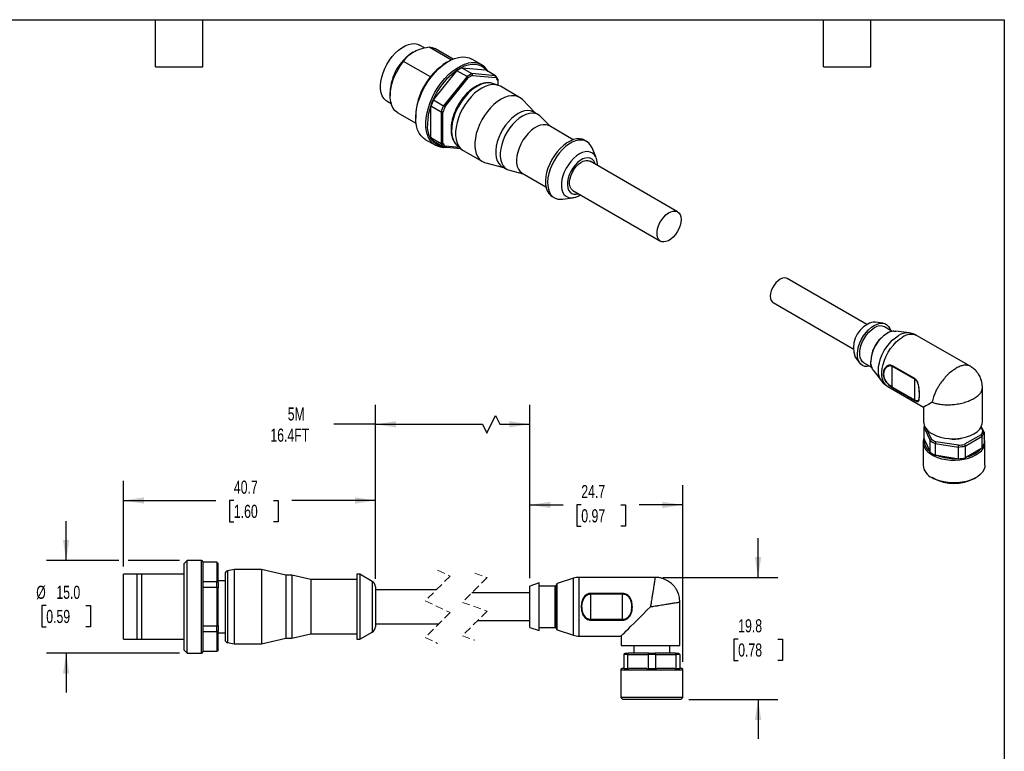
# Model space of a CAD drawing. Header units: millimetres. Extents: x 6 to 273, y 6 to 210.
# Tile 3 of 3: x 114 to 273, y 91 to 210. Entities that reach past the tile are written whole.
import ezdxf

# ---------------------------------------------------------------- set-up
doc = ezdxf.new("R2010")
doc.units = ezdxf.units.MM
doc.linetypes.add('SLD-Dashed', pattern=[1.905, 1.27, -0.635])
doc.linetypes.add('SLD-Solid', pattern=[0])
doc.layers.add('DIMENSIONS', color=140, linetype='SLD-Solid', lineweight=25)
doc.layers.add('TEXT', color=140, linetype='SLD-Solid', lineweight=25)
doc.styles.add('SLDTEXTSTYLE0', font='TXT', dxfattribs={"width": 0.7})
doc.dimstyles.new('SLDDIMSTYLE0', dxfattribs={"dimtxt": 2.158008, "dimasz": 3.302, "dimexe": 0, "dimexo": 0.0625, "dimgap": 0.539502, "dimtad": 0, "dimtih": 1, "dimtoh": 1, "dimdec": 1, "dimrnd": 1e-09, "dimzin": 12, "dimdsep": 46, "dimtxsty": 'SLDTEXTSTYLE0', "dimsah": 1, "dimcen": 0.09, "dimadec": 0, "dimazin": 3, "dimtfac": 1, "dimtdec": 1, "dimtmove": 0, "dimatfit": 0, "dimfxl": 0, "dimfrac": 2, "dimtolj": 1, "dimtzin": 12, "dimarcsym": 0})
doc.dimstyles.new('SLDDIMSTYLE1', dxfattribs={"dimtxt": 2.158008, "dimasz": 3.302, "dimexe": 0, "dimexo": 0.0625, "dimgap": 0.539502, "dimtad": 0, "dimtih": 1, "dimtoh": 1, "dimdec": 1, "dimrnd": 1e-09, "dimzin": 12, "dimdsep": 46, "dimtxsty": 'SLDTEXTSTYLE0', "dimsah": 1, "dimcen": 0.09, "dimadec": 0, "dimazin": 3, "dimtfac": 1, "dimtdec": 1, "dimtofl": 0, "dimtmove": 0, "dimatfit": 3, "dimfxl": 0, "dimfrac": 2, "dimtolj": 1, "dimtzin": 12, "dimarcsym": 0})
doc.dimstyles.new('SLDDIMSTYLE2', dxfattribs={"dimtxt": 2.158008, "dimasz": 3.302, "dimexe": 0, "dimexo": 0.0625, "dimgap": 0.539502, "dimtad": 0, "dimtih": 1, "dimtoh": 1, "dimdec": 1, "dimrnd": 1e-09, "dimzin": 4, "dimdsep": 46, "dimtxsty": 'SLDTEXTSTYLE0', "dimsah": 1, "dimcen": 0.09, "dimadec": 0, "dimazin": 1, "dimtfac": 1, "dimtdec": 1, "dimtmove": 0, "dimatfit": 0, "dimfxl": 0, "dimfrac": 2, "dimtolj": 1, "dimtzin": 12, "dimarcsym": 0})

# ---------------------------------------------------------------- blocks, each defined once
blk = doc.blocks.new('_D')
at = {"layer": 'DIMENSIONS'}
for p, q in [((233.26, 119.37), (233.26, 125.72)), ((217.89, 119.37), (236.43, 119.37)), ((230.05, 109.38), (229.33, 109.38)), ((229.33, 109.38), (229.33, 105.95)), ((236.46, 109.38), (237.19, 109.38)), ((237.19, 109.38), (237.19, 105.95)), ((229.33, 105.95), (230.05, 105.95)), ((237.19, 105.95), (236.46, 105.95)), ((222.07, 99.62), (236.43, 99.62)), ((233.26, 99.62), (233.26, 93.27))]:
    blk.add_line(p, q, dxfattribs=at)
for points in [[(233.26, 119.37), (233.77, 122.67), (232.75, 122.67)], [(233.26, 99.62), (232.75, 96.32), (233.77, 96.32)]]:
    blk.add_solid(points, dxfattribs=at)
at = {"layer": 'DIMENSIONS', "char_height": 2.117, "attachment_point": 1, "style": 'SLDTEXTSTYLE0'}
for s, insert in [('19.8', (230.05, 112.6)), ('0.78', (230.05, 108.68))]:
    blk.add_mtext(s, dxfattribs=dict(at, insert=insert))
blk = doc.blocks.new('_D_1')
at = {"layer": 'DIMENSIONS'}
for p, q in [((196.37, 119.24), (196.37, 134.26)), ((221.1, 105.69), (221.1, 134.26)), ((196.37, 131.09), (201.77, 131.09)), ((204.69, 131.09), (203.96, 131.09)), ((203.96, 131.09), (203.96, 127.66)), ((211.1, 131.09), (211.83, 131.09)), ((211.83, 131.09), (211.83, 127.66)), ((221.1, 131.09), (214.03, 131.09)), ((203.96, 127.66), (204.69, 127.66)), ((211.83, 127.66), (211.1, 127.66))]:
    blk.add_line(p, q, dxfattribs=at)
for points in [[(196.37, 131.09), (199.67, 130.58), (199.67, 131.59)], [(221.1, 131.09), (217.79, 131.59), (217.79, 130.58)]]:
    blk.add_solid(points, dxfattribs=at)
at = {"layer": 'DIMENSIONS', "char_height": 2.117, "attachment_point": 1, "style": 'SLDTEXTSTYLE0'}
for s, insert in [('24.7', (204.69, 134.3)), ('0.97', (204.69, 130.38))]:
    blk.add_mtext(s, dxfattribs=dict(at, insert=insert))
blk = doc.blocks.new('_D_2')
at = {"layer": 'DIMENSIONS'}
for p, q in [((130.72, 121.14), (130.72, 134.98)), ((171.42, 119.12), (171.42, 134.98)), ((130.72, 131.8), (145.63, 131.8)), ((148.55, 131.8), (147.83, 131.8)), ((147.83, 131.8), (147.83, 128.37)), ((154.97, 131.8), (155.69, 131.8)), ((155.69, 131.8), (155.69, 128.37)), ((171.42, 131.8), (157.89, 131.8)), ((147.83, 128.37), (148.55, 128.37)), ((155.69, 128.37), (154.97, 128.37))]:
    blk.add_line(p, q, dxfattribs=at)
for points in [[(130.72, 131.8), (134.03, 131.29), (134.03, 132.31)], [(171.42, 131.8), (168.12, 132.31), (168.12, 131.29)]]:
    blk.add_solid(points, dxfattribs=at)
at = {"layer": 'DIMENSIONS', "char_height": 2.117, "attachment_point": 1, "style": 'SLDTEXTSTYLE0'}
for s, insert in [('40.7', (148.55, 135.01)), ('1.60', (148.55, 131.1))]:
    blk.add_mtext(s, dxfattribs=dict(at, insert=insert))
blk = doc.blocks.new('_D_3')
at = {"layer": 'DIMENSIONS'}
for p, q in [((171.42, 119.12), (171.42, 147.29)), ((196.37, 119.24), (196.37, 147.29)), ((189.43, 142.71), (190.84, 145.53)), ((190.84, 145.53), (191.55, 144.12)), ((171.42, 144.12), (164.71, 144.12)), ((171.42, 144.12), (188.73, 144.12)), ((188.73, 144.12), (189.43, 142.71)), ((191.55, 144.12), (196.37, 144.12))]:
    blk.add_line(p, q, dxfattribs=at)
for points in [[(171.42, 144.12), (174.73, 143.61), (174.73, 144.63)], [(196.37, 144.12), (193.07, 144.63), (193.07, 143.61)]]:
    blk.add_solid(points, dxfattribs=at)
at = {"layer": 'DIMENSIONS', "char_height": 2.117, "attachment_point": 1, "style": 'SLDTEXTSTYLE0'}
for s, insert in [('5M', (157.25, 146.85)), ('16.4FT', (154.45, 143.42))]:
    blk.add_mtext(s, dxfattribs=dict(at, insert=insert))
blk = doc.blocks.new('_D_4')
at = {"layer": 'DIMENSIONS'}
for p, q in [((121.44, 122.12), (121.44, 128.47)), ((129.96, 122.12), (118.27, 122.12)), ((139.75, 122.12), (131.49, 122.12)), ((118.23, 114.8), (117.51, 114.8)), ((117.51, 114.8), (117.51, 111.37)), ((124.65, 114.8), (125.37, 114.8)), ((125.37, 114.8), (125.37, 111.37)), ((117.51, 111.37), (118.23, 111.37)), ((125.37, 111.37), (124.65, 111.37)), ((139.75, 107.12), (118.27, 107.12)), ((121.44, 107.12), (121.44, 100.77))]:
    blk.add_line(p, q, dxfattribs=at)
for points in [[(121.44, 122.12), (121.95, 125.42), (120.93, 125.42)], [(121.44, 107.12), (120.93, 103.82), (121.95, 103.82)]]:
    blk.add_solid(points, dxfattribs=at)
at = {"layer": 'DIMENSIONS', "char_height": 2.117, "attachment_point": 1, "style": 'SLDTEXTSTYLE0'}
for s, insert in [('%%c', (116.61, 118.01)), ('15.0', (119.86, 118.01)), ('0.59', (118.23, 114.1))]:
    blk.add_mtext(s, dxfattribs=dict(at, insert=insert))

msp = doc.modelspace()

# ---------------------------------------------------------------- linework, layer by layer
for p, q in [((179.37, 204.98), (178.57, 205.44)), ((180.09, 205.16), (183.72, 203.07)), ((183.98, 203.18), (181.04, 204.88)), ((180.31, 200.29), (175.98, 202.79)), ((183.23, 202.81), (182.88, 202.61)), ((188.61, 202.24), (186.98, 203.18)), ((180.81, 196.58), (184.6, 201.3)), ((186.23, 200.36), (184.6, 201.3)), ((185.4, 201.76), (189.19, 201.42)), ((185.4, 201.76), (187.03, 200.82)), ((190.82, 200.48), (187.03, 200.82)), ((187.13, 200.55), (190.86, 200.22)), ((190.82, 200.48), (189.19, 201.42)), ((186.23, 200.36), (182.43, 195.64)), ((182.67, 195.49), (186.41, 200.14)), ((190.36, 199.23), (190.33, 199.24)), ((191.21, 198.96), (190.36, 199.23)), ((191.22, 199.71), (191.22, 198.95)), ((173.79, 197.85), (173.79, 197.24)), ((194.72, 196.98), (191.61, 198.78)), ((173.32, 196.35), (173.96, 195.98)), ((180.81, 196.58), (182.43, 195.64)), ((197.24, 194.49), (195.17, 196.63)), ((175.04, 194.49), (177.98, 192.79)), ((180.4, 190.49), (180.4, 195.54)), ((182.03, 194.6), (180.4, 195.54)), ((182.03, 194.6), (182.03, 189.55)), ((182.31, 189.58), (182.31, 194.57)), ((197.73, 194.21), (197.03, 194.61)), ((177.93, 194.03), (177.93, 193.63)), ((199.71, 192.26), (198.11, 193.91)), ((203.38, 190.14), (199.53, 192.36)), ((179.48, 190.19), (181.11, 189.25)), ((180.4, 190.49), (182.03, 189.55)), ((182.43, 188.97), (180.81, 189.91)), ((205.59, 189.85), (205.23, 190.05)), ((182.43, 188.97), (185.16, 188.73)), ((185.02, 188.86), (182.67, 189.07)), ((184.56, 189.28), (184.59, 189.25)), ((184.59, 189.25), (185.26, 188.65)), ((185.61, 188.39), (188.72, 186.59)), ((207.08, 187.24), (206.43, 188.83)), ((189.25, 186.38), (192.14, 185.66)), ((220.25, 178.5), (206.1, 186.66)), ((191.93, 185.78), (192.63, 185.37)), ((193.08, 185.19), (195.31, 184.64)), ((195.13, 184.74), (198.98, 182.52)), ((203.35, 181.9), (217.5, 173.73)), ((199.98, 180.96), (200.34, 180.75)), ((201.64, 180.53), (203.34, 180.76)), ((250.86, 160.25), (237.96, 167.69)), ((235.71, 163.8), (248.61, 156.35)), ((253.45, 160.47), (252.21, 160.63)), ((254.95, 159.15), (253.71, 159.87)), ((257.66, 158.89), (255.5, 159.18)), ((267.51, 153.52), (258.99, 158.44)), ((248.95, 154.99), (249.71, 153.99)), ((250.36, 154.07), (251.61, 153.35)), ((251.86, 152.87), (253.18, 151.14)), ((254.95, 153.51), (258.57, 151.42)), ((254.95, 150.12), (254.95, 153.51)), ((258.59, 151.5), (254.97, 153.59)), ((258.57, 148.03), (258.57, 151.42)), ((254.24, 150.21), (260.01, 146.88)), ((258.57, 148.03), (254.95, 150.12)), ((254.97, 150.06), (258.59, 147.97)), ((269.51, 144.52), (269.51, 150.05)), ((260.01, 146.88), (260.01, 144.52)), ((260.07, 143.65), (261.08, 141.49)), ((260.07, 143.65), (260.07, 141.75)), ((261.26, 141.71), (260.53, 143.27)), ((269.26, 143.64), (269.57, 142.99)), ((269.77, 142.83), (269.33, 143.77)), ((260.05, 141.86), (260.01, 141.74)), ((260.07, 141.75), (260.14, 141.62)), ((260.14, 141.62), (261.01, 139.76)), ((269.3, 142.43), (266.62, 140.88)), ((266.73, 140.61), (269.47, 142.2)), ((269.47, 140.3), (269.47, 142.2)), ((269.77, 142.83), (269.77, 140.93)), ((259.92, 141.2), (259.92, 137.53)), ((261.08, 139.59), (261.08, 141.49)), ((261.88, 141.02), (265.63, 140.44)), ((261.88, 141.02), (261.88, 139.12)), ((265.64, 140.72), (261.98, 141.29)), ((265.63, 138.54), (265.63, 140.44)), ((266.73, 140.61), (266.73, 138.71)), ((266.92, 138.85), (269.28, 140.21)), ((269.28, 140.21), (269.47, 140.3)), ((269.92, 137.53), (269.92, 141.2)), ((261.01, 139.76), (261.08, 139.59)), ((261.88, 139.12), (262.14, 139.11)), ((262.14, 139.11), (265.37, 138.61)), ((265.37, 138.61), (265.63, 138.54)), ((266.73, 138.71), (266.92, 138.85)), ((261.38, 135.49), (261.6, 135.36)), ((268.24, 135.36), (268.46, 135.49)), ((141.02, 122.12), (140.52, 121.62)), ((140.52, 107.62), (140.52, 121.62)), ((143.32, 122.12), (141.02, 122.12)), ((141.02, 107.12), (141.02, 122.12)), ((143.32, 107.12), (143.32, 122.12)), ((143.52, 121.92), (143.52, 114.62)), ((145.82, 121.82), (143.52, 121.82)), ((145.82, 121.8), (143.52, 121.8)), ((146.02, 121.62), (145.82, 121.82)), ((145.82, 121.8), (145.82, 121.82)), ((145.82, 121.8), (145.82, 118.7)), ((146.02, 121.62), (146.02, 121.6)), ((146.02, 118.55), (146.02, 121.6)), ((132.92, 119.87), (130.72, 119.87)), ((130.72, 109.37), (130.72, 119.87)), ((132.92, 109.37), (132.92, 119.87)), ((133.67, 119.87), (132.92, 119.87)), ((133.67, 109.37), (133.67, 119.87)), ((140.52, 119.87), (133.67, 119.87)), ((147.12, 119.94), (147.12, 109.3)), ((148.62, 120.62), (147.54, 120.43)), ((147.54, 120.43), (147.54, 108.81)), ((153.03, 120.62), (148.62, 120.62)), ((148.62, 120.62), (148.62, 108.62)), ((156.92, 119.72), (153.03, 120.62)), ((153.03, 120.62), (153.03, 108.62)), ((157.92, 119.72), (156.92, 119.72)), ((156.92, 119.72), (156.92, 109.52)), ((160.96, 119.02), (157.92, 119.72)), ((157.92, 119.72), (157.92, 109.52)), ((168.92, 119.87), (168.42, 119.87)), ((168.42, 119.87), (168.42, 109.37)), ((170.92, 118.71), (168.92, 119.87)), ((168.92, 119.87), (168.92, 109.37)), ((216.63, 119.37), (204.35, 119.37)), ((204.35, 109.87), (204.35, 119.37)), ((143.52, 118.7), (145.82, 118.7)), ((145.82, 117.72), (145.82, 118.7)), ((147.12, 118.82), (146.02, 118.82)), ((146.02, 118.55), (146.02, 117.67)), ((168.42, 119.02), (160.96, 119.02)), ((160.96, 119.02), (160.96, 110.22)), ((170.92, 118.71), (170.92, 110.52)), ((171.42, 117.85), (171.42, 111.39)), ((197.87, 118.47), (196.37, 117.97)), ((196.37, 111.27), (196.37, 117.97)), ((197.87, 110.77), (197.87, 118.47)), ((200.47, 117.97), (197.87, 117.97)), ((200.47, 111.27), (200.47, 117.97)), ((200.67, 111.06), (200.67, 118.17)), ((203.42, 119.22), (200.81, 118.36)), ((200.81, 110.87), (200.81, 118.36)), ((203.42, 110.02), (203.42, 119.22)), ((145.82, 117.72), (143.52, 117.72)), ((145.82, 117.72), (145.82, 111.52)), ((146.02, 111.57), (146.02, 117.67)), ((181.26, 117.37), (171.42, 117.37)), ((196.37, 116.87), (187.01, 116.87)), ((206.25, 116.78), (206.25, 116.69)), ((211.37, 116.78), (206.25, 116.78)), ((206.25, 112.55), (206.25, 116.69)), ((206.25, 116.69), (211.37, 116.69)), ((211.37, 116.78), (211.37, 116.69)), ((211.37, 112.55), (211.37, 116.69)), ((143.52, 114.62), (143.52, 107.32)), ((220.62, 108.37), (220.62, 115.38)), ((143.52, 111.52), (145.82, 111.52)), ((145.82, 110.54), (145.82, 111.52)), ((146.02, 111.57), (146.02, 110.69)), ((171.42, 111.87), (181.69, 111.87)), ((187.94, 112.37), (196.37, 112.37)), ((206.25, 112.55), (206.25, 112.45)), ((211.37, 112.55), (206.25, 112.55)), ((206.25, 112.45), (211.37, 112.45)), ((211.37, 112.55), (211.37, 112.45)), ((145.82, 110.54), (143.52, 110.54)), ((145.82, 110.54), (145.82, 107.44)), ((146.02, 107.64), (146.02, 110.69)), ((146.02, 110.42), (147.12, 110.42)), ((157.92, 109.52), (160.96, 110.22)), ((160.96, 110.22), (168.42, 110.22)), ((168.92, 109.37), (170.92, 110.52)), ((196.37, 111.27), (197.87, 110.77)), ((197.87, 111.27), (200.47, 111.27)), ((200.81, 110.87), (203.42, 110.02)), ((204.35, 109.87), (211.12, 109.87)), ((211.12, 109.87), (211.12, 108.37)), ((130.72, 109.37), (132.92, 109.37)), ((132.92, 109.37), (133.67, 109.37)), ((133.67, 109.37), (140.52, 109.37)), ((147.54, 108.81), (148.62, 108.62)), ((148.62, 108.62), (153.03, 108.62)), ((153.03, 108.62), (156.92, 109.52)), ((156.92, 109.52), (157.92, 109.52)), ((168.42, 109.37), (168.92, 109.37)), ((211.12, 108.37), (220.62, 108.37)), ((213.2, 108.37), (213.2, 107.12)), ((219, 107.12), (219, 108.37)), ((140.52, 107.62), (141.02, 107.12)), ((141.02, 107.12), (143.32, 107.12)), ((143.52, 107.44), (145.82, 107.44)), ((143.52, 107.42), (145.82, 107.42)), ((145.82, 107.42), (146.02, 107.62)), ((145.82, 107.42), (145.82, 107.44)), ((146.02, 107.64), (146.02, 107.62)), ((211.6, 104.59), (211.6, 106.92)), ((212.17, 106.92), (211.6, 106.92)), ((211.8, 107.12), (212.3, 107.12)), ((212.17, 106.92), (212.17, 104.59)), ((212.17, 106.92), (215.53, 106.92)), ((215.59, 107.12), (212.3, 107.12)), ((216.67, 106.92), (215.53, 106.92)), ((215.53, 104.59), (215.53, 106.92)), ((215.59, 107.12), (216.6, 107.12)), ((219.89, 107.12), (216.6, 107.12)), ((216.67, 106.92), (216.67, 104.59)), ((216.67, 106.92), (220.03, 106.92)), ((219.89, 107.12), (220.4, 107.12)), ((220.03, 104.59), (220.03, 106.92)), ((220.6, 106.92), (220.03, 106.92)), ((220.6, 106.92), (220.6, 104.59)), ((211.1, 104.42), (211.1, 99.92)), ((211.1, 104.42), (211.96, 104.42)), ((211.6, 104.62), (211.3, 104.62)), ((212.17, 104.59), (211.6, 104.59)), ((211.96, 104.42), (221.1, 104.42)), ((212.17, 104.59), (212.4, 104.62)), ((215.29, 104.62), (212.4, 104.62)), ((215.29, 104.62), (215.53, 104.59)), ((216.67, 104.59), (215.53, 104.59)), ((216.67, 104.59), (216.9, 104.62)), ((219.79, 104.62), (216.9, 104.62)), ((219.79, 104.62), (220.03, 104.59)), ((220.6, 104.59), (220.03, 104.59)), ((220.9, 104.62), (220.6, 104.62)), ((221.1, 99.92), (221.1, 104.42)), ((211.1, 99.92), (211.4, 99.62)), ((216.1, 99.92), (211.1, 99.92)), ((216.1, 99.62), (211.4, 99.62)), ((221.1, 99.92), (216.1, 99.92)), ((220.8, 99.62), (216.1, 99.62)), ((220.8, 99.62), (221.1, 99.92))]:
    msp.add_line(p, q)
at = {"color": 7, "linetype": 'SLD-Dashed', "lineweight": 18}
for p, q in [((183.48, 119.58), (179.48, 115.58)), ((181.48, 120.54), (183.48, 119.58)), ((187.48, 120.04), (189.48, 119.33)), ((189.48, 119.33), (185.48, 115.33)), ((179.48, 115.58), (183.48, 113.66)), ((185.48, 115.33), (189.48, 113.91)), ((183.48, 113.66), (179.48, 109.66)), ((189.48, 113.91), (185.48, 109.91)), ((185.48, 109.91), (187.48, 109.19)), ((179.48, 109.66), (181.48, 108.69))]:
    msp.add_line(p, q, dxfattribs=at)
at = {"flags": 128}
for points in [[(173.32, 196.35), (173.1, 196.5), (172.78, 196.83), (172.53, 197.24), (172.36, 197.73), (172.26, 198.29), (172.24, 198.91), (172.3, 199.56), (172.44, 200.25), (172.65, 200.95), (172.93, 201.64), (173.28, 202.32), (173.68, 202.98), (174.13, 203.58), (174.62, 204.13), (175.14, 204.61), (175.68, 205.01), (176.22, 205.32), (176.76, 205.54), (177.28, 205.66), (177.77, 205.68), (178.22, 205.6), (178.57, 205.44)], [(180.09, 205.16), (180.59, 205.07), (181.04, 204.88)], [(175.04, 194.49), (175.02, 194.5), (174.63, 194.8), (174.31, 195.2), (174.06, 195.69), (173.89, 196.26), (173.8, 196.9), (173.8, 197.59), (173.89, 198.33), (174.06, 199.1), (174.31, 199.87), (174.63, 200.65), (175.02, 201.4), (175.48, 202.12), (175.98, 202.79)], [(179.48, 190.19), (179.21, 190.38), (178.81, 190.75), (178.49, 191.22), (178.23, 191.76), (178.05, 192.39), (177.95, 193.07), (177.93, 193.82), (177.99, 194.6), (178.13, 195.42), (178.35, 196.26), (178.64, 197.1), (179, 197.94), (179.43, 198.75), (179.91, 199.54), (180.44, 200.28), (181.02, 200.97), (181.62, 201.6), (182.26, 202.14), (182.91, 202.61), (183.56, 202.99), (184.21, 203.27), (184.84, 203.45), (185.45, 203.53), (186.02, 203.51), (186.56, 203.38), (186.98, 203.18)], [(179.79, 191.02), (179.68, 191.45), (179.58, 192.14), (179.56, 192.88), (179.62, 193.66), (179.76, 194.48), (179.98, 195.32), (180.27, 196.16), (180.63, 197), (181.05, 197.81), (181.53, 198.6), (182.07, 199.34), (182.64, 200.03), (183.25, 200.66), (183.88, 201.21), (184.53, 201.67), (185.19, 202.05), (185.83, 202.33), (186.42, 202.5)], [(189.43, 201.29), (189.39, 201.34), (189.02, 201.73), (188.59, 202.02), (188.11, 202.22), (187.58, 202.32), (187.01, 202.32), (186.41, 202.22), (185.79, 202.01), (185.16, 201.72), (184.68, 201.43)], [(190.33, 199.24), (190.25, 199.26), (189.77, 199.33), (189.24, 199.3), (188.69, 199.16), (188.12, 198.93), (187.55, 198.59), (186.98, 198.18), (186.43, 197.67), (185.91, 197.1), (185.42, 196.47), (184.99, 195.79), (184.6, 195.08), (184.28, 194.35), (184.03, 193.61), (183.85, 192.88), (183.75, 192.17), (183.73, 191.49), (183.79, 190.87), (183.93, 190.31), (184.15, 189.82), (184.43, 189.41), (184.56, 189.28)], [(191.61, 198.78), (191.28, 198.93), (190.81, 199.04), (190.3, 199.05), (189.75, 198.96), (189.18, 198.77), (188.61, 198.48), (188.03, 198.11), (187.46, 197.64), (186.92, 197.1), (186.4, 196.5), (185.93, 195.84), (185.51, 195.14), (185.14, 194.41), (184.84, 193.66), (184.61, 192.92), (184.45, 192.18), (184.37, 191.48), (184.37, 190.81), (184.45, 190.19), (184.61, 189.64), (184.84, 189.16), (185.14, 188.76), (185.51, 188.45), (185.61, 188.39)], [(195.17, 196.63), (194.82, 196.92), (194.4, 197.13), (193.92, 197.25), (193.41, 197.26), (192.86, 197.17), (192.3, 196.98), (191.72, 196.69), (191.14, 196.31), (190.57, 195.85), (190.03, 195.31), (189.51, 194.7), (189.04, 194.04), (188.62, 193.34), (188.25, 192.61), (187.95, 191.87), (187.72, 191.12), (187.57, 190.39), (187.49, 189.68), (187.49, 189.01), (187.57, 188.39), (187.72, 187.84), (187.95, 187.36), (188.25, 186.96), (188.62, 186.65), (189.04, 186.44), (189.25, 186.38)], [(197.03, 194.61), (196.93, 194.67), (196.51, 194.81), (196.04, 194.85), (195.54, 194.79), (195.01, 194.63), (194.48, 194.36), (193.94, 194), (193.41, 193.56), (192.91, 193.05), (192.44, 192.47), (192.02, 191.83), (191.66, 191.17), (191.35, 190.48), (191.12, 189.78), (190.96, 189.09), (190.88, 188.43), (190.88, 187.81), (190.96, 187.24), (191.12, 186.74), (191.35, 186.31), (191.66, 185.97), (191.93, 185.78)], [(198.11, 193.91), (198, 194.01), (197.64, 194.26), (197.21, 194.4), (196.75, 194.44), (196.25, 194.38), (195.72, 194.22), (195.18, 193.95), (194.65, 193.6), (194.12, 193.15), (193.62, 192.64), (193.15, 192.06), (192.73, 191.43), (192.36, 190.76), (192.06, 190.07), (191.83, 189.37), (191.67, 188.69), (191.59, 188.02), (191.59, 187.4), (191.67, 186.83), (191.83, 186.33), (192.06, 185.9), (192.36, 185.57), (192.73, 185.32), (193.08, 185.19)], [(179.92, 193.78), (179.88, 193.44), (179.84, 192.69)], [(199.53, 192.36), (199.39, 192.43), (198.99, 192.55), (198.55, 192.56), (198.07, 192.47), (197.58, 192.28), (197.08, 191.99), (196.58, 191.61), (196.11, 191.15), (195.66, 190.63), (195.26, 190.05), (194.92, 189.43), (194.63, 188.79), (194.42, 188.15), (194.28, 187.51), (194.22, 186.9), (194.24, 186.34), (194.34, 185.83), (194.52, 185.39), (194.77, 185.03), (195.08, 184.77), (195.13, 184.74)], [(205.23, 190.05), (204.88, 190.21), (204.42, 190.29), (203.93, 190.27), (203.41, 190.15), (202.88, 189.93), (202.34, 189.62), (201.8, 189.22), (201.28, 188.74), (200.79, 188.19), (200.34, 187.59), (199.93, 186.94), (199.59, 186.25), (199.31, 185.56), (199.09, 184.86), (198.96, 184.17), (198.9, 183.52), (198.92, 182.9), (199.02, 182.35), (199.19, 181.85), (199.44, 181.44), (199.75, 181.11), (199.98, 180.96)], [(206.43, 188.83), (206.26, 189.16), (205.98, 189.54), (205.63, 189.82), (205.23, 190), (204.78, 190.09), (204.29, 190.07), (203.77, 189.95), (203.23, 189.73), (202.69, 189.42), (202.15, 189.02), (201.63, 188.54), (201.14, 187.99), (200.69, 187.38), (200.29, 186.73), (199.94, 186.05), (199.66, 185.35), (199.45, 184.65), (199.31, 183.97), (199.25, 183.31), (199.27, 182.7), (199.37, 182.14), (199.54, 181.65), (199.79, 181.24), (200.11, 180.91), (200.48, 180.68), (200.91, 180.54), (201.39, 180.51), (201.64, 180.53)], [(207.08, 187.24), (207.03, 187.36), (206.8, 187.71), (206.51, 187.98), (206.15, 188.15), (205.75, 188.22), (205.32, 188.19), (204.85, 188.06), (204.38, 187.83), (203.9, 187.51), (203.43, 187.1), (203, 186.63), (202.6, 186.09), (202.24, 185.52), (201.95, 184.91), (201.72, 184.29), (201.57, 183.68), (201.49, 183.09), (201.49, 182.54), (201.57, 182.04), (201.72, 181.61), (201.95, 181.25), (202.24, 180.99), (202.6, 180.82), (203, 180.75), (203.34, 180.76)], [(206.95, 186.17), (206.89, 186.39), (206.71, 186.74), (206.45, 187), (206.14, 187.17), (205.78, 187.23), (205.37, 187.18), (204.95, 187.03), (204.51, 186.78), (204.09, 186.44), (203.68, 186.02), (203.32, 185.54), (203, 185.01), (202.75, 184.46), (202.57, 183.9), (202.47, 183.35), (202.45, 182.84), (202.51, 182.38), (202.65, 181.98), (202.87, 181.68), (203.15, 181.46), (203.49, 181.35), (203.88, 181.34), (204.2, 181.41)], [(203.35, 181.9), (203.25, 181.96), (203.03, 182.21), (202.87, 182.54), (202.79, 182.93), (202.79, 183.39), (202.87, 183.88), (203.03, 184.39), (203.25, 184.89), (203.54, 185.37), (203.87, 185.8), (204.24, 186.17), (204.63, 186.46), (205.02, 186.67), (205.4, 186.77), (205.76, 186.78), (206.07, 186.68), (206.1, 186.66)], [(220.82, 177.24), (220.78, 176.76), (220.66, 176.26), (220.47, 175.75), (220.21, 175.26), (219.9, 174.8), (219.55, 174.4), (219.17, 174.06), (218.77, 173.81), (218.38, 173.66), (218.01, 173.6), (217.68, 173.65), (217.4, 173.8), (217.17, 174.04), (217.02, 174.37), (216.94, 174.77), (216.94, 175.22), (217.02, 175.72), (217.17, 176.22), (217.4, 176.73), (217.68, 177.2), (218.01, 177.64), (218.38, 178.01), (218.77, 178.3), (219.17, 178.5), (219.55, 178.61), (219.9, 178.61), (220.21, 178.52), (220.47, 178.32), (220.66, 178.03), (220.78, 177.67), (220.82, 177.24)], [(237.96, 167.69), (237.82, 167.75), (237.52, 167.8), (237.19, 167.74), (236.83, 167.58), (236.48, 167.33), (236.14, 167), (235.84, 166.61), (235.59, 166.17), (235.4, 165.72), (235.28, 165.26), (235.24, 164.83), (235.28, 164.44), (235.4, 164.12), (235.59, 163.88), (235.71, 163.8)], [(251.31, 153.52), (250.91, 153.46), (250.51, 153.48), (250.15, 153.61), (249.85, 153.84), (249.6, 154.15), (249.43, 154.55), (249.33, 155.01), (249.31, 155.53), (249.37, 156.1), (249.51, 156.68), (249.72, 157.28), (249.99, 157.87), (250.32, 158.43), (250.71, 158.95), (251.13, 159.41), (251.57, 159.8), (252.03, 160.11)], [(250.36, 154.07), (250.14, 154.23), (249.91, 154.53), (249.76, 154.91), (249.68, 155.36), (249.68, 155.86), (249.76, 156.4), (249.91, 156.96), (250.14, 157.53), (250.44, 158.07), (250.79, 158.58), (251.18, 159.03), (251.6, 159.41), (252.03, 159.7)], [(252.03, 160.11), (252.49, 160.33), (252.94, 160.46), (253.36, 160.48), (253.74, 160.4), (254.08, 160.23), (254.35, 159.96), (254.56, 159.6), (254.66, 159.32)], [(255.2, 159.19), (255.44, 159.18), (255.5, 159.18)], [(253.18, 151.15), (253.06, 151.33), (252.86, 151.76), (252.74, 152.26), (252.7, 152.83), (252.74, 153.44), (252.86, 154.08), (253.06, 154.74), (253.32, 155.4), (253.65, 156.03), (254.04, 156.64), (254.48, 157.2), (254.95, 157.7), (255.45, 158.12), (255.95, 158.46)], [(254.24, 150.21), (254.11, 150.3), (253.8, 150.59), (253.55, 150.97), (253.38, 151.43), (253.28, 151.95), (253.26, 152.54), (253.32, 153.16), (253.45, 153.81), (253.67, 154.47), (253.94, 155.13), (254.29, 155.77), (254.68, 156.38), (255.13, 156.94), (255.6, 157.44), (256.1, 157.86), (256.62, 158.2)], [(251.62, 153.29), (251.5, 153.73), (251.46, 154.24)], [(251.86, 152.87), (251.82, 152.92), (251.62, 153.29), (251.62, 153.29)], [(260.01, 144.52), (260.02, 144.36), (260.12, 143.94), (260.32, 143.54), (260.63, 143.16), (261.04, 142.81), (261.53, 142.51), (262.1, 142.25), (262.74, 142.04), (263.42, 141.89), (264.13, 141.8), (264.85, 141.78), (265.58, 141.82), (266.28, 141.92), (266.95, 142.08), (267.57, 142.31), (268.12, 142.58)], [(260.01, 141.74), (259.92, 141.32), (259.95, 140.89)], [(259.95, 140.89), (259.95, 140.88), (260.09, 140.46), (260.33, 140.05), (260.68, 139.67), (261.12, 139.32), (261.65, 139.02), (262.25, 138.76), (262.91, 138.56), (263.62, 138.42), (264.35, 138.33), (265.1, 138.32), (265.84, 138.36), (266.56, 138.47), (267.25, 138.65), (267.88, 138.88), (268.45, 139.16), (268.94, 139.48), (269.34, 139.85), (269.34, 139.85)], [(269.92, 137.53), (269.89, 137.2), (269.75, 136.78), (269.5, 136.37), (269.15, 135.99), (268.71, 135.64), (268.18, 135.34), (267.58, 135.08), (266.92, 134.88), (266.22, 134.74), (265.48, 134.66), (264.73, 134.64), (263.99, 134.69), (263.27, 134.8), (262.58, 134.98), (261.95, 135.2), (261.39, 135.49)], [(211.12, 109.87), (211.16, 109.9), (211.26, 110.01), (211.43, 110.18), (211.67, 110.41), (211.96, 110.71), (212.32, 111.06), (212.72, 111.47), (213.17, 111.92), (213.66, 112.41), (214.19, 112.94), (214.74, 113.48), (215.3, 114.05), (215.87, 114.62)], [(211.6, 106.92), (211.71, 107.03), (211.8, 107.12)], [(220.4, 107.12), (220.51, 107.01), (220.6, 106.92)]]:
    msp.add_lwpolyline(points, dxfattribs=at)
for centre, radius, start, end in [((181.81, 197.51), 8.03, 122.4469, 177.5531), ((188.63, 193.57), 10.71, 122.4803, 177.5251), ((187.19, 199.82), 2.79, 28.8898, 105.9171), ((191.3, 192), 11.52, 125.0729, 171.1172), ((188.38, 195.67), 6.78, 116.0755, 123.9191), ((190.01, 194.73), 6.78, 116.0755, 123.9191), ((190.06, 194.65), 6.59, 116.3943, 123.6003), ((188.66, 198.54), 2.9, 28.1943, 42.007), ((188.75, 198.35), 2.82, 28.7545, 41.4469), ((191.44, 191.86), 11.63, 156.0578, 161.5309), ((193.06, 190.92), 11.63, 156.0578, 161.5309), ((193.03, 190.94), 11.31, 156.2802, 161.3084), ((182.98, 192.15), 3.19, 170.2968, 258.5492), ((182.51, 191.7), 2.8, 194.0265, 278.6209), ((182.96, 191.86), 2.9, 208.1943, 222.007), ((184.59, 190.92), 2.9, 208.1943, 222.007), ((184.79, 190.94), 2.82, 208.7545, 221.4469), ((253, 156.5), 4.32, 117.9831, 200.4356), ((252.06, 158.62), 2.01, 85.7675, 122.6412), ((253.01, 158.41), 1.62, 64.4345, 126.876), ((255.39, 156.76), 2.43, 94.6068, 121.845), ((257.13, 154.03), 5.67, 122.1816, 177.8397), ((256.82, 154.21), 5.34, 128.1727, 171.8327), ((257.43, 156.19), 2.71, 85.217, 123.0168), ((258, 156.32), 2.34, 65.0008, 126.3097), ((261.82, 143.21), 1.81, 158.2962, 165.7452), ((267.18, 144.72), 2.34, 293.6821, 354.9978), ((262.15, 141.42), 2.02, 174.2695, 235.5274), ((263.82, 145.31), 4.42, 234.6365, 245.3688), ((264.92, 146.56), 4.83, 259.8815, 285.568), ((267.73, 143.5), 1.9, 325.6591, 344.544), ((268.06, 141.19), 1.86, 313.6391, 22.6389), ((267.85, 143.34), 1.98, 324.9021, 345.301), ((263.77, 145.23), 4.61, 234.204, 245.8014), ((264.98, 148.32), 7.91, 274.7466, 282.8395), ((264.97, 148.28), 7.59, 275.0484, 282.5376), ((265.98, 143.2), 4.46, 282.178, 317.8167), ((267.85, 141.44), 1.98, 324.9021, 345.301), ((263.77, 143.33), 4.61, 234.204, 245.8014), ((264.89, 146.17), 7.58, 248.7667, 273.6472), ((264.98, 146.42), 7.91, 274.7466, 282.8395), ((262.38, 137.75), 2.47, 185.1353, 246.1849), ((264.92, 141.72), 7.17, 242.3907, 297.6147), ((143.32, 121.92), 0.2, 0.0009, 89.9988), ((147.62, 119.94), 0.5, 99.9995, 180), ((204.35, 116.37), 3, 89.9999, 108.1661), ((170.42, 117.85), 1, 360, 59.9999), ((200.47, 118.17), 0.2, 269.9991, 0.001), ((200.87, 118.17), 0.2, 108.1669, 179.9991), ((170.42, 111.39), 1, 300.0001, 360), ((200.47, 111.07), 0.2, 359.9989, 90.001), ((200.87, 111.06), 0.2, 180.0009, 251.8331), ((204.35, 112.87), 3, 251.834, 270), ((147.62, 109.3), 0.5, 180, 260.0005), ((143.32, 107.32), 0.2, 270.0008, 359.9993), ((211.3, 104.42), 0.2, 89.9996, 179.9994), ((220.9, 104.42), 0.2, 359.9987, 90.0022)]:
    msp.add_arc(centre, radius, start, end)
msp.add_ellipse((264.76, 149.62), major_axis=(4.75, 2.74), ratio=0.00007, start_param=2.356154, end_param=3.141633)
for points, knots in [([(175.98, 202.79), (176.18, 203.11), (176.39, 203.39), (176.89, 203.88), (177.17, 204.09), (177.51, 204.28)], [0, 0, 0, 0, 0.5, 0.5, 1, 1, 1, 1]), ([(177.51, 204.28), (177.84, 204.47), (178.2, 204.63), (179.05, 204.92), (179.53, 205.05), (180.09, 205.16)], [0, 0, 0, 0, 0.5, 0.5, 1, 1, 1, 1]), ([(190.32, 199.23), (190.22, 199.26), (189.97, 199.34), (189.54, 199.36), (189.02, 199.31), (188.47, 199.16), (187.92, 198.93), (187.36, 198.61), (186.82, 198.2), (186.29, 197.73), (185.79, 197.19), (185.33, 196.6), (184.91, 195.97), (184.54, 195.3), (184.23, 194.61), (183.97, 193.91), (183.79, 193.21), (183.67, 192.54), (183.64, 192.08), (183.64, 191.85), (183.64, 191.82)], [0, 0, 0, 0, 0.034901, 0.091463, 0.149113, 0.208085, 0.268127, 0.328772, 0.389604, 0.450366, 0.511006, 0.571536, 0.631993, 0.69243, 0.752897, 0.813437, 0.874107, 0.934964, 0.992777, 1, 1, 1, 1]), ([(183.64, 191.82), (183.64, 191.71), (183.65, 191.38), (183.72, 190.87), (183.87, 190.31), (184.11, 189.82), (184.35, 189.48), (184.52, 189.33), (184.56, 189.29)], [0, 0, 0, 0, 0.109567, 0.316606, 0.523642, 0.728713, 0.929776, 1, 1, 1, 1]), ([(207.3, 185.97), (207.3, 185.99), (207.32, 186.21), (207.26, 186.6), (207.18, 187), (207.09, 187.19), (207.07, 187.23)], [0, 0, 0, 0, 0.0458179, 0.4908994, 0.8871679, 1, 1, 1, 1]), ([(203.36, 180.77), (203.47, 180.79), (203.75, 180.83), (204.15, 180.98), (204.43, 181.14), (204.55, 181.21)], [0, 0, 0, 0, 0.280633, 0.685335, 1, 1, 1, 1]), ([(255.17, 159.18), (255.14, 159.18), (254.98, 159.18), (254.66, 159.1), (254.34, 158.99), (254.17, 158.88), (254.14, 158.86)], [0, 0, 0, 0, 0.090029, 0.498884, 0.914858, 1, 1, 1, 1]), ([(258.99, 158.43), (258.9, 158.48), (258.65, 158.63), (258.2, 158.79), (257.83, 158.86), (257.65, 158.89)], [0, 0, 0, 0, 0.207224, 0.621108, 1, 1, 1, 1]), ([(251.44, 154.29), (251.44, 154.2), (251.45, 153.95), (251.5, 153.61), (251.58, 153.4), (251.62, 153.33)], [0, 0, 0, 0, 0.251042, 0.727908, 1, 1, 1, 1]), ([(254.97, 153.59), (254.88, 153.63), (254.7, 153.71), (254.41, 153.69), (254.14, 153.58), (253.83, 153.32), (253.56, 152.88), (253.46, 152.25), (253.56, 151.61), (253.83, 151.09), (254.14, 150.72), (254.41, 150.46), (254.7, 150.22), (254.88, 150.11), (254.97, 150.06)], [0, 0, 0, 0, 0.05986, 0.122124, 0.181644, 0.246824, 0.369303, 0.499375, 0.632891, 0.753506, 0.817241, 0.877524, 0.939542, 1, 1, 1, 1]), ([(254.95, 150.12), (254.87, 150.17), (254.7, 150.28), (254.43, 150.5), (254.19, 150.75), (253.91, 151.11), (253.66, 151.61), (253.57, 152.22), (253.66, 152.82), (253.91, 153.24), (254.19, 153.49), (254.44, 153.6), (254.7, 153.62), (254.87, 153.54), (254.95, 153.51)], [0, 0, 0, 0, 0.059412, 0.120424, 0.180493, 0.243768, 0.368393, 0.500589, 0.631221, 0.755839, 0.820474, 0.8799, 0.940981, 1, 1, 1, 1]), ([(267.51, 153.52), (267.44, 153.56), (267.3, 153.63), (266.97, 153.7), (266.52, 153.69), (265.92, 153.52), (265.3, 153.22), (264.65, 152.78), (263.99, 152.23), (263.35, 151.55), (262.83, 150.89), (262.43, 150.28), (262.12, 149.75), (261.9, 149.28), (261.73, 148.88), (261.6, 148.52), (261.48, 148.11), (261.43, 147.83), (261.4, 147.68)], [0, 0, 0, 0, 0.043065, 0.086195, 0.170499, 0.252397, 0.331957, 0.411519, 0.493418, 0.577721, 0.66449, 0.716584, 0.772402, 0.831951, 0.863552, 0.902095, 0.947579, 1, 1, 1, 1]), ([(269.51, 150.05), (269.5, 150.27), (269.48, 150.67), (269.36, 151.2), (269.22, 151.58), (269.07, 151.91), (268.87, 152.25), (268.57, 152.66), (268.12, 153.12), (267.72, 153.38), (267.51, 153.52)], [0, 0, 0, 0, 0.158725, 0.286109, 0.382424, 0.452708, 0.542596, 0.663587, 0.815957, 1, 1, 1, 1]), ([(253.18, 151.16), (253.25, 151.07), (253.43, 150.83), (253.78, 150.5), (254.09, 150.31), (254.24, 150.22)], [0, 0, 0, 0, 0.242291, 0.637827, 1, 1, 1, 1]), ([(258.57, 151.42), (258.65, 151.36), (258.81, 151.25), (258.98, 150.97), (259.1, 150.65), (259.21, 150.19), (259.26, 149.58), (259.28, 148.93), (259.26, 148.37), (259.21, 148.05), (259.1, 147.91), (258.98, 147.88), (258.81, 147.91), (258.65, 147.99), (258.57, 148.03)], [0, 0, 0, 0, 0.058853, 0.120271, 0.180258, 0.244438, 0.367607, 0.500215, 0.63188, 0.755897, 0.820442, 0.880038, 0.941077, 1, 1, 1, 1]), ([(259.33, 148.88), (259.33, 149.11), (259.32, 149.55), (259.26, 150.2), (259.16, 150.68), (259.02, 151.03), (258.84, 151.32), (258.67, 151.44), (258.59, 151.5)], [0, 0, 0, 0, 0.266544, 0.505904, 0.635375, 0.755496, 0.88075, 1, 1, 1, 1]), ([(261.4, 147.68), (261.59, 147.62), (261.93, 147.5), (262.46, 147.39), (262.95, 147.32), (263.41, 147.28), (263.87, 147.27), (264.32, 147.28), (264.78, 147.31), (265.25, 147.37), (265.88, 147.47), (266.63, 147.65), (267.44, 147.94), (268.14, 148.29), (268.72, 148.68), (269.16, 149.11), (269.45, 149.58), (269.49, 149.89), (269.51, 150.05)], [0, 0, 0, 0, 0.068336, 0.124346, 0.168017, 0.213056, 0.25599, 0.296822, 0.335555, 0.379318, 0.422454, 0.50677, 0.58868, 0.66825, 0.747825, 0.829736, 0.914051, 1, 1, 1, 1]), ([(258.59, 147.97), (258.67, 147.92), (258.84, 147.83), (259.02, 147.79), (259.15, 147.82), (259.26, 147.96), (259.33, 148.28), (259.33, 148.68), (259.33, 148.88)], [0, 0, 0, 0, 0.119672, 0.244089, 0.363373, 0.493798, 0.73803, 1, 1, 1, 1]), ([(260.23, 143.78), (260.21, 143.76), (260.15, 143.72), (260.1, 143.68), (260.07, 143.65)], [0, 0, 0, 0, 0.41912, 1, 1, 1, 1]), ([(261.08, 141.49), (261.11, 141.53), (261.17, 141.6), (261.23, 141.67), (261.26, 141.71)], [0, 0, 0, 0, 0.562622, 1, 1, 1, 1]), ([(269.47, 142.2), (269.44, 142.24), (269.39, 142.32), (269.33, 142.39), (269.3, 142.43)], [0, 0, 0, 0, 0.562622, 1, 1, 1, 1]), ([(269.57, 142.99), (269.6, 142.96), (269.67, 142.91), (269.74, 142.86), (269.77, 142.83)], [0, 0, 0, 0, 0.557378, 1, 1, 1, 1]), ([(261.98, 141.29), (261.96, 141.24), (261.93, 141.15), (261.9, 141.06), (261.88, 141.02)], [0, 0, 0, 0, 0.557378, 1, 1, 1, 1]), ([(265.63, 140.44), (265.63, 140.5), (265.64, 140.59), (265.64, 140.68), (265.64, 140.72)], [0, 0, 0, 0, 0.562622, 1, 1, 1, 1]), ([(266.62, 140.88), (266.64, 140.83), (266.68, 140.74), (266.72, 140.65), (266.73, 140.61)], [0, 0, 0, 0, 0.557378, 1, 1, 1, 1]), ([(146.02, 121.6), (145.99, 121.64), (145.92, 121.7), (145.85, 121.77), (145.82, 121.8)], [0, 0, 0, 0, 0.558271, 1, 1, 1, 1]), ([(216.62, 119.37), (216.62, 119.34), (216.6, 119.23), (216.56, 118.97), (216.49, 118.53), (216.41, 118.04), (216.33, 117.52), (216.25, 117), (216.17, 116.53), (216.1, 116.08), (216.04, 115.67), (215.96, 115.17), (215.9, 114.81), (215.87, 114.62)], [0, 0, 0, 0, 0.017689, 0.072087, 0.164093, 0.292894, 0.384471, 0.492606, 0.617317, 0.68657, 0.773271, 0.877853, 1, 1, 1, 1]), ([(220.62, 115.37), (220.6, 115.7), (220.55, 116.3), (220.27, 117.05), (219.97, 117.59), (219.64, 118.02), (219.22, 118.43), (218.6, 118.88), (217.9, 119.18), (217.21, 119.34), (216.82, 119.36), (216.62, 119.37)], [0, 0, 0, 0, 0.1577303, 0.2850952, 0.3816824, 0.4521859, 0.5422062, 0.6635089, 0.8160614, 0.904123, 1, 1, 1, 1]), ([(145.82, 118.7), (145.86, 118.67), (145.93, 118.62), (146, 118.57), (146.02, 118.55)], [0, 0, 0, 0, 0.561928, 1, 1, 1, 1]), ([(146.02, 117.67), (145.99, 117.68), (145.92, 117.69), (145.85, 117.71), (145.82, 117.72)], [0, 0, 0, 0, 0.558252, 1, 1, 1, 1]), ([(206.25, 116.78), (206.13, 116.77), (205.89, 116.76), (205.55, 116.6), (205.27, 116.37), (204.97, 115.98), (204.73, 115.39), (204.66, 114.62), (204.74, 113.85), (204.97, 113.25), (205.26, 112.87), (205.55, 112.64), (205.88, 112.48), (206.13, 112.46), (206.25, 112.45)], [0, 0, 0, 0, 0.060828, 0.123115, 0.181707, 0.245578, 0.367326, 0.499359, 0.634883, 0.754725, 0.817199, 0.876544, 0.938564, 1, 1, 1, 1]), ([(206.25, 112.55), (206.14, 112.55), (205.91, 112.57), (205.6, 112.72), (205.34, 112.94), (205.06, 113.32), (204.85, 113.89), (204.78, 114.62), (204.84, 115.35), (205.06, 115.92), (205.34, 116.3), (205.6, 116.52), (205.91, 116.67), (206.14, 116.68), (206.25, 116.69)], [0, 0, 0, 0, 0.060257, 0.121267, 0.18049, 0.242686, 0.366616, 0.50061, 0.633026, 0.756908, 0.820456, 0.879056, 0.94014, 1, 1, 1, 1]), ([(212.94, 114.62), (212.92, 114.89), (212.89, 115.39), (212.65, 115.99), (212.36, 116.37), (212.07, 116.6), (211.74, 116.75), (211.49, 116.77), (211.37, 116.78)], [0, 0, 0, 0, 0.27053, 0.508347, 0.635253, 0.753544, 0.878834, 1, 1, 1, 1]), ([(211.37, 116.69), (211.48, 116.68), (211.71, 116.66), (212.02, 116.52), (212.29, 116.3), (212.56, 115.92), (212.78, 115.35), (212.84, 114.62), (212.78, 113.89), (212.56, 113.32), (212.29, 112.94), (212.02, 112.72), (211.71, 112.57), (211.48, 112.55), (211.37, 112.55)], [0, 0, 0, 0, 0.059691, 0.121113, 0.180245, 0.243315, 0.365801, 0.500222, 0.633694, 0.756992, 0.820434, 0.879196, 0.940239, 1, 1, 1, 1]), ([(211.37, 112.46), (211.49, 112.46), (211.74, 112.48), (212.07, 112.64), (212.36, 112.87), (212.65, 113.26), (212.9, 113.85), (212.92, 114.36), (212.94, 114.62)], [0, 0, 0, 0, 0.121607, 0.2460762, 0.3635083, 0.4913226, 0.7340764, 1, 1, 1, 1]), ([(215.87, 114.62), (216.12, 114.66), (216.58, 114.73), (217.18, 114.83), (217.69, 114.91), (218.13, 114.98), (218.53, 115.04), (218.9, 115.1), (219.23, 115.15), (219.54, 115.2), (219.89, 115.25), (220.22, 115.31), (220.48, 115.35), (220.59, 115.36), (220.62, 115.37)], [0, 0, 0, 0, 0.159004, 0.28651, 0.382683, 0.477764, 0.563563, 0.639968, 0.707106, 0.775984, 0.835911, 0.927917, 0.982313, 1, 1, 1, 1]), ([(145.82, 111.52), (145.86, 111.53), (145.93, 111.55), (146, 111.56), (146.02, 111.57)], [0, 0, 0, 0, 0.56174, 1, 1, 1, 1]), ([(146.02, 110.69), (145.99, 110.66), (145.92, 110.61), (145.85, 110.56), (145.82, 110.54)], [0, 0, 0, 0, 0.558066, 1, 1, 1, 1]), ([(145.82, 107.44), (145.86, 107.48), (145.93, 107.54), (146, 107.61), (146.02, 107.64)], [0, 0, 0, 0, 0.561724, 1, 1, 1, 1]), ([(212.3, 107.12), (212.28, 107.08), (212.23, 107.02), (212.19, 106.95), (212.17, 106.92)], [0, 0, 0, 0, 0.5575476, 1, 1, 1, 1]), ([(215.53, 106.92), (215.54, 106.96), (215.56, 107.02), (215.58, 107.09), (215.59, 107.12)], [0, 0, 0, 0, 0.5628189, 1, 1, 1, 1]), ([(216.6, 107.12), (216.62, 107.08), (216.64, 107.02), (216.66, 106.95), (216.67, 106.92)], [0, 0, 0, 0, 0.5571845, 1, 1, 1, 1]), ([(220.03, 106.92), (220, 106.96), (219.96, 107.02), (219.91, 107.09), (219.89, 107.12)], [0, 0, 0, 0, 0.56246, 1, 1, 1, 1])]:
    msp.add_open_spline(points, degree=3, knots=knots)
for points in [[(187.03, 200.82), (187.06, 200.73), (187.09, 200.64), (187.13, 200.55)], [(190.86, 200.22), (190.85, 200.31), (190.84, 200.39), (190.82, 200.48)], [(186.41, 200.14), (186.35, 200.21), (186.29, 200.28), (186.23, 200.36)], [(191.22, 199.91), (191.22, 199.84), (191.22, 199.78), (191.22, 199.71)], [(182.31, 194.57), (182.22, 194.58), (182.13, 194.59), (182.03, 194.6)], [(182.43, 195.64), (182.51, 195.59), (182.59, 195.54), (182.67, 195.49)], [(182.03, 189.55), (182.13, 189.56), (182.22, 189.57), (182.31, 189.58)], [(182.67, 189.07), (182.59, 189.04), (182.51, 189.01), (182.43, 188.97)], [(254.97, 153.59), (254.97, 153.58), (254.96, 153.55), (254.95, 153.52), (254.95, 153.51)], [(258.59, 151.5), (258.59, 151.49), (258.58, 151.46), (258.58, 151.43), (258.57, 151.42)], [(254.95, 150.12), (254.95, 150.11), (254.96, 150.08), (254.97, 150.06), (254.97, 150.06)], [(258.57, 148.03), (258.58, 148.02), (258.58, 147.99), (258.59, 147.97), (258.59, 147.97)]]:
    msp.add_open_spline(points, degree=3)
at = {"layer": 'TEXT'}
for p, q in [((6.35, 209.55), (273.05, 209.55)), ((135.89, 201.93), (135.89, 209.55)), ((143.51, 201.93), (143.51, 209.55)), ((243.84, 201.93), (243.84, 209.55)), ((251.46, 201.93), (251.46, 209.55)), ((273.05, 209.55), (273.05, 6.35)), ((135.89, 201.93), (143.51, 201.93)), ((243.84, 201.93), (251.46, 201.93))]:
    msp.add_line(p, q, dxfattribs=at)

# ---------------------------------------------------------------- dimensions: what is measured, and where the dimension line sits
at = {"layer": 'DIMENSIONS'}
for base, p1, p2, angle, text, dimstyle, picture, middle in [((196.37, 144.12), (171.42, 117.85), (196.37, 117.97), 0, '5M\\P16.4FT', 'SLDDIMSTYLE1', '_D_3', (159.34, 144.12)), ((121.44, 122.12), (141.02, 107.12), (141.02, 122.12), 90, '%%c<>', 'SLDDIMSTYLE2', '_D_4', (121.44, 114.8))]:
    dim = msp.add_linear_dim(base=base, p1=p1, p2=p2, angle=angle, text=text, dimstyle=dimstyle, dxfattribs=at)
    dim.commit()
    dim.dimension.update_dxf_attribs({"geometry": picture, "text_midpoint": middle, "dimtype": 160})
for base, p1, p2, angle, dimstyle, picture, middle in [((171.42, 131.8), (130.72, 119.87), (171.42, 117.85), 0, 'SLDDIMSTYLE1', '_D_2', (151.76, 131.8)), ((196.37, 131.09), (221.1, 104.42), (196.37, 117.97), 0, 'SLDDIMSTYLE1', '_D_1', (207.9, 131.09)), ((233.25860925, 99.61955223), (216.62206641, 119.36955223), (220.79672161, 99.61955223), 90, 'SLDDIMSTYLE0', '_D', (233.25860925, 109.38380308))]:
    dim = msp.add_linear_dim(base=base, p1=p1, p2=p2, angle=angle, dimstyle=dimstyle, dxfattribs=at)
    dim.commit()
    dim.dimension.update_dxf_attribs({"geometry": picture, "text_midpoint": middle, "dimtype": 160})

doc.saveas('drawing.dxf')
